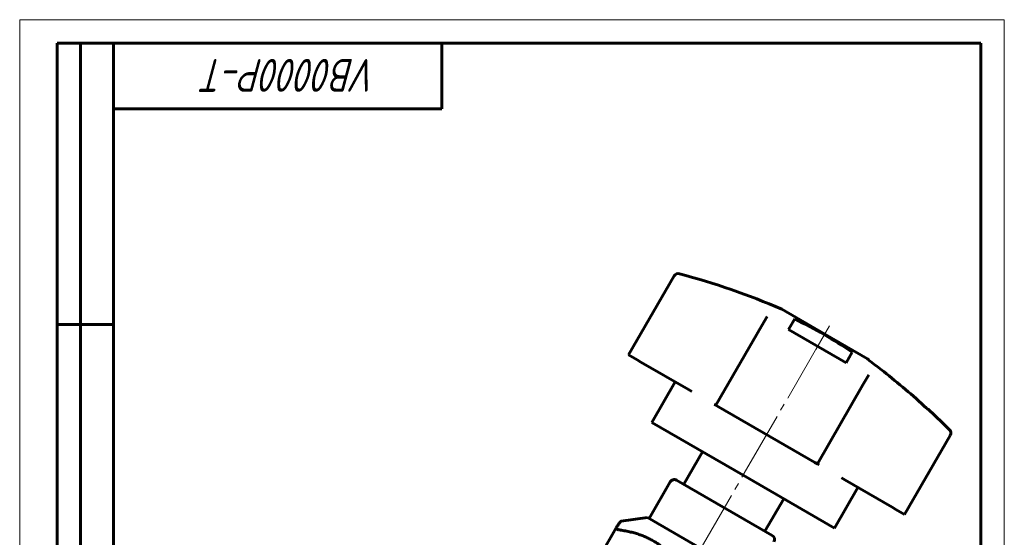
# Model space of a CAD drawing. Header units: millimetres. Extents: x 0 to 210, y 0 to 297.
# Tile 5 of 5: x 0 to 210, y 187 to 297. Entities that reach past the tile are written whole.
import ezdxf

# ---------------------------------------------------------------- set-up
doc = ezdxf.new("R2010")
doc.units = ezdxf.units.MM
for name, pattern in [('K5LT_AXLED', [19.5, 15, -1.5, 1.5, -1.5]), ('K5LT_BASIC', [0]), ('K5LT_THIN', [0])]:
    doc.linetypes.add(name, pattern=pattern)
doc.layers.add('Системный слой (1)', color=251, linetype='Continuous', true_color=0x6c6c6c)
doc.styles.add('KTEXTSTYLE', font='txt', dxfattribs={"width": 0.96, "height": 5})

# ---------------------------------------------------------------- blocks, each defined once
blk = doc.blocks.new('U0')
at = {"layer": 'Системный слой (1)', "color": 143, "linetype": 'K5LT_BASIC', "lineweight": 60, "true_color": 0x33acca}
for p, q in [((154.3, 199.87), (134.81, 211.12)), ((173.78, 188.62), (154.3, 199.87))]:
    blk.add_line(p, q, dxfattribs=at)
blk = doc.blocks.new('U1')
at = {"layer": 'Системный слой (1)', "color": 143, "linetype": 'K5LT_BASIC', "lineweight": 60, "true_color": 0x33acca}
for p, q in [((193.68, 214.03), (195.25, 212.56)), ((195.25, 212.56), (196.79, 211.08)), ((196.79, 211.08), (198.31, 209.58))]:
    blk.add_line(p, q, dxfattribs=at)
blk.add_arc((84.72, 96.02), 160.62, 53.0996, 53.245, dxfattribs=at)
blk = doc.blocks.new('U7')
at = {"layer": 'Системный слой (1)', "color": 143, "linetype": 'K5LT_BASIC', "lineweight": 60, "true_color": 0x33acca}
for p, q in [((127.22, 188.58), (127.23, 188.68)), ((127.25, 188.5), (127.22, 188.58)), ((127.23, 188.68), (127.24, 188.68)), ((127.24, 188.69), (127.24, 188.7)), ((127.24, 188.7), (127.25, 188.7)), ((127.24, 188.68), (127.24, 188.69)), ((127.24, 188.69), (127.24, 188.69)), ((127.25, 188.7), (127.25, 188.71)), ((127.28, 188.46), (127.25, 188.5)), ((127.3, 188.45), (127.28, 188.46)), ((127.31, 188.44), (127.3, 188.45)), ((127.32, 188.43), (127.31, 188.44)), ((127.37, 188.4), (127.32, 188.43)), ((127.56, 188.31), (127.37, 188.4)), ((127.68, 188.27), (127.56, 188.31)), ((127.75, 188.26), (127.68, 188.27)), ((127.79, 188.25), (127.75, 188.26)), ((127.81, 188.24), (127.79, 188.25)), ((127.82, 188.24), (127.81, 188.24)), ((128.06, 188.2), (127.82, 188.24))]:
    blk.add_line(p, q, dxfattribs=at)
blk = doc.blocks.new('U10')
at = {"color": 7, "linetype": 'K5LT_THIN', "lineweight": 18, "true_color": 0xffffff}
for p, q in [((0, 0), (0, 297)), ((0, 297), (210, 297)), ((210, 297), (210, 0))]:
    blk.add_line(p, q, dxfattribs=at)
at = {"color": 143, "linetype": 'K5LT_BASIC', "lineweight": 60, "true_color": 0x33acca}
for p, q in [((8, 172), (8, 292)), ((20, 292), (8, 292)), ((13, 172), (13, 292)), ((20, 5), (20, 292)), ((20, 292), (205, 292)), ((90, 292), (90, 278)), ((205, 292), (205, 5)), ((90, 278), (20, 278)), ((20, 232), (8, 232))]:
    blk.add_line(p, q, dxfattribs=at)
at = {"color": 7, "insert": (76.37, 281.64), "char_height": 7, "attachment_point": 1, "rotation": 180, "style": 'KTEXTSTYLE'}
blk.add_mtext('\\fArial|b0|c204|p34;\\H5.0;\\W1.000;\\Q15;\\fGOST Type AU|b0|i0|c204|p34;\\Q15;\\W0.960;\\H7.00;VB0000P-T', dxfattribs=at)

msp = doc.modelspace()

# ---------------------------------------------------------------- linework, layer by layer
at = {"layer": 'Системный слой (1)', "color": 143, "linetype": 'K5LT_BASIC', "lineweight": 60, "true_color": 0x33acca}
for p, q in [((129.854, 225.53), (139.579, 242.373)), ((162.537, 235.27), (171.688, 229.987)), ((159.426, 233.75), (158.198, 231.623)), ((159.426, 233.75), (158.198, 231.623)), ((163.998, 230.931), (165.305, 233.194)), ((158.198, 231.623), (148.474, 214.78)), ((176.254, 223.855), (163.998, 230.931)), ((171.688, 229.987), (180.838, 224.704)), ((129.854, 225.53), (131.7, 224.464)), ((177.564, 226.124), (176.254, 223.855)), ((131.7, 224.464), (132.512, 223.995)), ((132.512, 223.995), (142.641, 218.147)), ((181.128, 224.397), (181.164, 224.46)), ((179.849, 219.123), (181.077, 221.25)), ((179.849, 219.123), (181.077, 221.25)), ((134.813, 211.119), (139.813, 219.78)), ((170.124, 202.28), (179.849, 219.123)), ((142.641, 218.147), (143.349, 217.738)), ((148.105, 214.992), (148.474, 214.78)), ((148.474, 214.78), (149.038, 214.454)), ((149.038, 214.454), (169.56, 202.605)), ((193.683, 214.027), (193.655, 213.978)), ((188.744, 191.53), (198.469, 208.373)), ((141.639, 197.941), (145.639, 204.869)), ((169.56, 202.605), (170.124, 202.28)), ((170.124, 202.28), (170.493, 202.067)), ((134.236, 190.668), (138.736, 198.462)), ((160.496, 187.054), (140.102, 198.828)), ((175.248, 199.321), (175.957, 198.912)), ((175.957, 198.912), (186.086, 193.064)), ((173.785, 188.619), (178.785, 197.28)), ((158.959, 187.941), (162.959, 194.869)), ((186.086, 193.064), (186.898, 192.595)), ((186.898, 192.595), (188.744, 191.53)), ((133.904, 190.86), (128.316, 190.113)), ((133.904, 190.86), (156.708, 177.694)), ((123.845, 182.811), (127.241, 188.693))]:
    msp.add_line(p, q, dxfattribs=at)
at = {"layer": 'Системный слой (1)', "color": 30, "linetype": 'K5LT_AXLED', "lineweight": 18, "true_color": 0xff8000}
for p, q in [((169.799, 226.716), (172.688, 231.719)), ((144.299, 182.549), (171.339, 229.384))]:
    msp.add_line(p, q, dxfattribs=at)
at = {"layer": 'Системный слой (1)', "color": 143, "linetype": 'K5LT_BASIC', "lineweight": 60, "true_color": 0x33acca}
for centre, radius, start, end in [((140.445, 241.873), 1, 75.00526, 150), ((99.146, 87.689), 160.619, 66.75497, 75.00526), ((197.602, 208.873), 1, 330, 44.99474), ((139.602, 197.962), 1, 60, 150), ((159.996, 186.188), 1, 330, 60)]:
    msp.add_arc(centre, radius, start, end, dxfattribs=at)
for points, knots in [([(165.305, 233.194), (167.477, 232.139), (169.584, 231.027), (173.609, 228.703), (175.595, 227.456), (177.564, 226.124)], [-0.7024362, -0.7024362, -0.7024362, -0.7024362, 0, 0, 0.691763, 0.691763, 0.691763, 0.691763]), ([(181.128, 224.397), (181.127, 224.396), (181.13, 224.393), (181.14, 224.383), (181.15, 224.374), (181.175, 224.353), (181.189, 224.341), (181.219, 224.316), (181.234, 224.305), (181.256, 224.287), (181.265, 224.281), (181.275, 224.273), (181.277, 224.271), (181.28, 224.269), (181.281, 224.268), (181.283, 224.267), (181.284, 224.266), (181.286, 224.265), (181.287, 224.264), (181.29, 224.262), (181.291, 224.26), (181.299, 224.255), (181.305, 224.25), (181.328, 224.232), (181.346, 224.219), (181.364, 224.205)], [-0.085378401, -0.085378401, -0.085378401, -0.085378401, -0.077721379, -0.077721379, -0.068312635, -0.068312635, -0.059572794, -0.059572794, -0.053082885, -0.053082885, -0.049608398, -0.049608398, -0.048809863, -0.048809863, -0.048378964, -0.048378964, -0.048056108, -0.048056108, -0.047650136, -0.047650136, -0.046964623, -0.046964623, -0.044664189, -0.044664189, -0.037934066, -0.037934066, -0.037934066, -0.037934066]), ([(193.424, 214.178), (190.447, 216.914), (187.382, 219.522), (183.308, 222.73), (182.337, 223.476), (181.364, 224.205)], [89.4423482, 89.4423482, 89.4423482, 89.4423482, 90.5598065, 90.5598065, 90.9075225, 90.9075225, 90.9075225, 90.9075225]), ([(193.424, 214.178), (193.438, 214.166), (193.451, 214.154), (193.482, 214.126), (193.499, 214.11), (193.543, 214.071), (193.567, 214.049), (193.609, 214.013), (193.626, 213.999), (193.649, 213.981), (193.655, 213.977), (193.655, 213.978)], [-0.047725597, -0.047725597, -0.047725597, -0.047725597, -0.042303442, -0.042303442, -0.03501585, -0.03501585, -0.023205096, -0.023205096, -0.011447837, -0.011447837, 0, 0, 0, 0])]:
    msp.add_open_spline(points, degree=3, knots=knots, dxfattribs=at)
for points, weights in [([(127.251, 188.709), (128.185, 190.096), (128.316, 190.113)], [1.19302422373, 1.25056787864, 1.25373362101]), ([(141.068, 179.968), (136.528, 186.963), (128.059, 188.198)], [1.41849923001, 1.56710928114, 1.40130435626])]:
    msp.add_rational_spline(points, weights, degree=2, dxfattribs=at)

# ---------------------------------------------------------------- block references
msp.add_blockref('U10', (0, 0))
at = {"layer": 'Системный слой (1)'}
for name in ['U1', 'U0', 'U7']:
    msp.add_blockref(name, (0, 0), dxfattribs=at)

doc.saveas('drawing.dxf')
